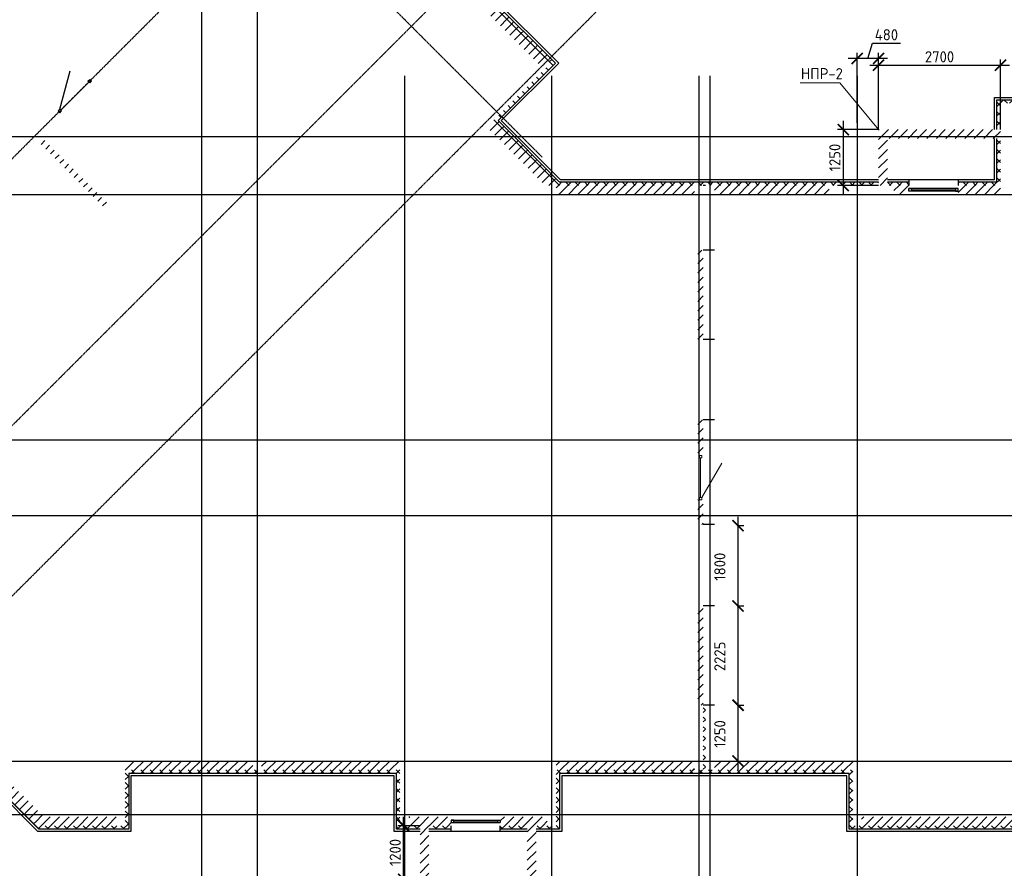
# Model space of a CAD drawing. Header units: millimetres. Extents: x 130535 to 3472113, y -52734 to 121434.
# Tile 4 of 100: x 235554 to 257625, y -42313 to -23294. Entities that reach past the tile are written whole.
import ezdxf

# ---------------------------------------------------------------- set-up
doc = ezdxf.new("R2010")
doc.units = ezdxf.units.MM
doc.linetypes.add('DASHDOT_axis', pattern=[24, 20, -1.5, 1, -1.5])
doc.layers.get('DEFPOINTS').update_dxf_attribs({"color": 1, "lineweight": 0})
for name, color, linetype, lineweight in [('Standard', 7, 'Continuous', 25), ('Двери', 7, 'Continuous', 25), ('Колонны текст', 7, 'Continuous', 0), ('Общий01', 7, 'Continuous', 13), ('Размерная линия_ общее', 7, 'Continuous', 18), ('РАЗМЕРЫ', 1, 'Continuous', 9)]:
    doc.layers.add(name, color=color, linetype=linetype, lineweight=lineweight)
doc.layers.add('Стена_ бетон не несущ.', color=7, linetype='Continuous', lineweight=35, true_color=0xb4b496)
doc.layers.add('Стена_ бетон несущ.', color=7, linetype='Continuous', lineweight=70, true_color=0xb4b496)
doc.styles.add('Century Gothic', font='GOTHIC.TTF')
doc.styles.add('GOST-2.304_Type-B', font='GOST_Common.ttf')
doc.dimstyles.new('СПДС', dxfattribs={"dimscale": 100, "dimtxt": 2.5, "dimasz": 2.5, "dimexe": 1.25, "dimexo": 0, "dimtad": 1, "dimdec": 0, "dimtxsty": 'GOST-2.304_Type-B', "dimblk": 'ARCHTICK', "dimcen": 2.5, "dimdle": 2, "dimadec": 0, "dimazin": 2, "dimtfac": 0.75, "dimtdec": 0, "dimtmove": 1, "dimatfit": 3, "dimfxl": 1, "dimtolj": 1, "dimarcsym": 1})
pattern_1 = [(45, (387224.73, -49905.39), (-106.06602, 106.06602), []), (135, (387224.73, -49905.39), (-106.06602, -106.06602), [])]
pattern_2 = [(45, (387224.73, -49905.4), (-212.13203, 212.13203), []), (45, (387118.66, -49799.32), (-212.13203, 212.13203), [])]

# ---------------------------------------------------------------- blocks, each defined once
blk = doc.blocks.new('_ArchTick')
at = {"color": 0, "linetype": 'ByBlock', "const_width": 0.15}
blk.add_lwpolyline([(-0.5, -0.5), (0.5, 0.5)], dxfattribs=at)
blk = doc.blocks.new('*D157')
at = {"layer": 'DEFPOINTS', "color": 0, "linetype": 'Continuous', "lineweight": 0, "transparency": 16777216}
for p in [(251658, -38659), (251658, -38659), (251658, -39909)]:
    blk.add_point(p, dxfattribs=at)
at = {"layer": 'Размерная линия_ общее', "color": 0, "linetype": 'Continuous', "lineweight": -2, "transparency": 16777216}
for p, q in [((251658, -40109), (251658, -38459)), ((251658, -38659), (251783, -38659)), ((251658, -39909), (251783, -39909))]:
    blk.add_line(p, q, dxfattribs=at)
at = {"layer": 'Размерная линия_ общее', "color": 0, "linetype": 'Continuous', "lineweight": -2, "transparency": 16777216, "xscale": 250, "yscale": 250, "zscale": 250}
for p, rotation in [((251658, -38659), 90), ((251658, -39909), 270)]:
    blk.add_blockref('_ArchTick', p, dxfattribs=dict(at, rotation=rotation))
at = {"layer": 'Размерная линия_ общее', "color": 0, "linetype": 'Continuous', "lineweight": 13, "transparency": 16777216, "insert": (251250, -39303), "char_height": 250, "width": 65.43, "attachment_point": 5, "rotation": 90, "style": 'GOST-2.304_Type-B'}
blk.add_mtext('\\A1;1250', dxfattribs=at)
blk = doc.blocks.new('*D158')
at = {"layer": 'DEFPOINTS', "color": 0, "linetype": 'Continuous', "lineweight": 0, "transparency": 16777216}
for p in [(251658, -36434), (251658, -36434), (251658, -38659)]:
    blk.add_point(p, dxfattribs=at)
at = {"layer": 'Размерная линия_ общее', "color": 0, "linetype": 'Continuous', "lineweight": -2, "transparency": 16777216}
for p, q in [((251658, -38859), (251658, -36234)), ((251658, -36434), (251783, -36434)), ((251658, -38659), (251783, -38659))]:
    blk.add_line(p, q, dxfattribs=at)
at = {"layer": 'Размерная линия_ общее', "color": 0, "linetype": 'Continuous', "lineweight": -2, "transparency": 16777216, "xscale": 250, "yscale": 250, "zscale": 250}
for p, rotation in [((251658, -36434), 90), ((251658, -38659), 270)]:
    blk.add_blockref('_ArchTick', p, dxfattribs=dict(at, rotation=rotation))
at = {"layer": 'Размерная линия_ общее', "color": 0, "linetype": 'Continuous', "lineweight": 13, "transparency": 16777216, "insert": (251250, -37564), "char_height": 250, "width": 65.43, "attachment_point": 5, "rotation": 90, "style": 'GOST-2.304_Type-B'}
blk.add_mtext('\\A1;2225', dxfattribs=at)
blk = doc.blocks.new('*D159')
at = {"layer": 'DEFPOINTS', "color": 0, "linetype": 'Continuous', "lineweight": 0, "transparency": 16777216}
for p in [(251658, -34634), (251658, -34634), (251658, -36434)]:
    blk.add_point(p, dxfattribs=at)
at = {"layer": 'Размерная линия_ общее', "color": 0, "linetype": 'Continuous', "lineweight": -2, "transparency": 16777216}
for p, q in [((251658, -36634), (251658, -34434)), ((251658, -34634), (251783, -34634)), ((251658, -36434), (251783, -36434))]:
    blk.add_line(p, q, dxfattribs=at)
at = {"layer": 'Размерная линия_ общее', "color": 0, "linetype": 'Continuous', "lineweight": -2, "transparency": 16777216, "xscale": 250, "yscale": 250, "zscale": 250}
for p, rotation in [((251658, -34634), 90), ((251658, -36434), 270)]:
    blk.add_blockref('_ArchTick', p, dxfattribs=dict(at, rotation=rotation))
at = {"layer": 'Размерная линия_ общее', "color": 0, "linetype": 'Continuous', "lineweight": 13, "transparency": 16777216, "insert": (251250, -35553), "char_height": 250, "width": 65.43, "attachment_point": 5, "rotation": 90, "style": 'GOST-2.304_Type-B'}
blk.add_mtext('\\A1;1800', dxfattribs=at)
blk = doc.blocks.new('*D188')
at = {"layer": 'DEFPOINTS', "color": 0, "linetype": 'Continuous', "lineweight": 0, "transparency": 16777216}
for p in [(244159, -41359), (244528, -41359, -350), (244528, -42559, -350)]:
    blk.add_point(p, dxfattribs=at)
at = {"layer": 'РАЗМЕРЫ', "color": 0, "linetype": 'Continuous', "lineweight": -2, "transparency": 16777216}
for p, q in [((244159, -42759), (244159, -41159)), ((244528, -41359), (244034, -41359)), ((244528, -42559), (244034, -42559))]:
    blk.add_line(p, q, dxfattribs=at)
at = {"layer": 'РАЗМЕРЫ', "color": 0, "linetype": 'Continuous', "lineweight": -2, "transparency": 16777216, "xscale": 250, "yscale": 250, "zscale": 250}
for p, rotation in [((244159, -41359), 90), ((244159, -42559), 270)]:
    blk.add_blockref('_ArchTick', p, dxfattribs=dict(at, rotation=rotation))
at = {"layer": 'РАЗМЕРЫ', "color": 0, "linetype": 'Continuous', "lineweight": 0, "transparency": 16777216, "insert": (243972, -41959), "char_height": 250, "attachment_point": 5, "rotation": 90, "style": 'GOST-2.304_Type-B'}
blk.add_mtext('\\A1;1200', dxfattribs=at)
blk = doc.blocks.new('*D206')
at = {"layer": 'DEFPOINTS', "color": 0, "linetype": 'Continuous', "lineweight": 0, "transparency": 16777216}
for p in [(257538, -24314), (254808, -25759), (257538, -25759, -350)]:
    blk.add_point(p, dxfattribs=at)
at = {"layer": 'РАЗМЕРЫ', "color": 0, "linetype": 'Continuous', "lineweight": -2, "transparency": 16777216}
for p, q in [((254808, -25759), (254808, -24189)), ((257538, -25759), (257538, -24189)), ((254608, -24314), (257738, -24314))]:
    blk.add_line(p, q, dxfattribs=at)
at = {"layer": 'РАЗМЕРЫ', "color": 0, "linetype": 'Continuous', "lineweight": -2, "transparency": 16777216, "xscale": 250, "yscale": 250, "zscale": 250, "rotation": 180}
blk.add_blockref('_ArchTick', (254808, -24314), dxfattribs=at)
at = {"layer": 'РАЗМЕРЫ', "color": 0, "linetype": 'Continuous', "lineweight": -2, "transparency": 16777216, "xscale": 250, "yscale": 250, "zscale": 250}
blk.add_blockref('_ArchTick', (257538, -24314), dxfattribs=at)
at = {"layer": 'РАЗМЕРЫ', "color": 0, "linetype": 'Continuous', "lineweight": 0, "transparency": 16777216, "insert": (256173, -24126), "char_height": 250, "attachment_point": 5, "style": 'GOST-2.304_Type-B'}
blk.add_mtext('\\A1;2700', dxfattribs=at)
blk = doc.blocks.new('*D207')
at = {"layer": 'DEFPOINTS', "color": 0, "linetype": 'Continuous', "lineweight": 0, "transparency": 16777216}
for p in [(254328, -24163), (254328, -25608), (254808, -25759)]:
    blk.add_point(p, dxfattribs=at)
at = {"layer": 'РАЗМЕРЫ', "color": 0, "linetype": 'Continuous', "lineweight": -2, "transparency": 16777216}
for p, q in [((254568, -24163), (254671, -23820)), ((254671, -23820), (255296, -23820)), ((254328, -25608), (254328, -24038)), ((254808, -25759), (254808, -24038)), ((255008, -24163), (254128, -24163))]:
    blk.add_line(p, q, dxfattribs=at)
at = {"layer": 'РАЗМЕРЫ', "color": 0, "linetype": 'Continuous', "lineweight": -2, "transparency": 16777216, "xscale": 250, "yscale": 250, "zscale": 250, "rotation": 180}
blk.add_blockref('_ArchTick', (254328, -24163), dxfattribs=at)
at = {"layer": 'РАЗМЕРЫ', "color": 0, "linetype": 'Continuous', "lineweight": -2, "transparency": 16777216, "xscale": 250, "yscale": 250, "zscale": 250}
blk.add_blockref('_ArchTick', (254808, -24163), dxfattribs=at)
at = {"layer": 'РАЗМЕРЫ', "color": 0, "linetype": 'Continuous', "lineweight": 0, "transparency": 16777216, "insert": (254983, -23632), "char_height": 250, "attachment_point": 5, "style": 'GOST-2.304_Type-B'}
blk.add_mtext('\\A1;480', dxfattribs=at)
blk = doc.blocks.new('*D208')
at = {"layer": 'DEFPOINTS', "color": 0, "linetype": 'Continuous', "lineweight": 0, "transparency": 16777216}
for p in [(254808, -25759), (254014, -27009), (254808, -27009, -350)]:
    blk.add_point(p, dxfattribs=at)
at = {"layer": 'РАЗМЕРЫ', "color": 0, "linetype": 'Continuous', "lineweight": -2, "transparency": 16777216}
for p, q in [((254014, -25559), (254014, -27209)), ((254808, -25759), (253889, -25759)), ((254808, -27009), (253889, -27009))]:
    blk.add_line(p, q, dxfattribs=at)
at = {"layer": 'РАЗМЕРЫ', "color": 0, "linetype": 'Continuous', "lineweight": -2, "transparency": 16777216, "xscale": 250, "yscale": 250, "zscale": 250}
for p, rotation in [((254014, -25759), 90), ((254014, -27009), 270)]:
    blk.add_blockref('_ArchTick', p, dxfattribs=dict(at, rotation=rotation))
at = {"layer": 'РАЗМЕРЫ', "color": 0, "linetype": 'Continuous', "lineweight": 0, "transparency": 16777216, "insert": (253827, -26384), "char_height": 250, "attachment_point": 5, "rotation": 90, "style": 'GOST-2.304_Type-B'}
blk.add_mtext('\\A1;1250', dxfattribs=at)

msp = doc.modelspace()

# ---------------------------------------------------------------- hatches: boundary and pattern name
at = {"layer": 'Общий01', "linetype": 'Continuous', "lineweight": 13, "transparency": 33554687}
h = msp.add_hatch(dxfattribs=at)
h.set_pattern_fill('__________6', scale=100, style=0, pattern_type=2)
h.set_pattern_definition(pattern_1)
h.paths.add_polyline_path([(247389.2, -24334), (247445.8, -24390.6), (247566, -24270.4), (242425, -19129.4), (241138, -20416.3), (239907.8, -19186), (239907.8, -17808.5), (239827.8, -17808.5), (239827.8, -19219.2), (241138, -20529.4), (242425, -19242.5), (247452.8, -24270.4)], flags=0)
h = msp.add_hatch(dxfattribs=at)
h.set_pattern_fill('__________6', scale=100, style=0, pattern_type=2)
h.set_pattern_definition(pattern_1)
h.paths.add_polyline_path([(247650.3, -26928.5), (246279, -25557.3), (247566, -24270.4), (247445.8, -24150.1), (247389.2, -24206.7), (247452.8, -24270.4), (246165.9, -25557.3), (247617.1, -27008.5), (254807.8, -27008.5), (254807.8, -26928.5)], flags=0)
h = msp.add_hatch(dxfattribs=at)
h.set_pattern_fill('__________6', scale=100, style=0, pattern_type=2)
h.set_pattern_definition(pattern_1)
h.paths.add_polyline_path([(265557.8, -25278.5), (265637.8, -25278.5), (265637.8, -25088.5), (257457.8, -25088.5), (257457.8, -25758.5), (257537.8, -25758.5), (257537.8, -25168.5), (265557.8, -25168.5)], flags=0)
h = msp.add_hatch(dxfattribs=at)
h.set_pattern_fill('__________6', scale=100, style=0, pattern_type=2)
h.set_pattern_definition(pattern_1)
h.paths.add_polyline_path([(257457.8, -26928.5), (256587.8, -26928.5), (256587.8, -27008.5), (257537.8, -27008.5), (257537.8, -25958.5), (257457.8, -25958.5)], flags=0)
h = msp.add_hatch(dxfattribs=at)
h.set_pattern_fill('__________6', scale=100, style=0, pattern_type=2)
h.set_pattern_definition(pattern_1)
h.paths.add_polyline_path([(255487.8, -27008.5), (255487.8, -26928.5), (255007.8, -26928.5), (255007.8, -27008.5)], flags=0)
h = msp.add_hatch(dxfattribs=at)
h.set_pattern_fill('__________6', scale=100, style=0, pattern_type=2)
h.set_pattern_definition(pattern_1)
h.paths.add_polyline_path([(235983.2, -41438.5), (237997.8, -41438.5), (237997.8, -40188.5), (243997.8, -40188.5), (243997.8, -41438.5), (244527.8, -41438.5), (244527.8, -41358.5), (244077.8, -41358.5), (244077.8, -40108.5), (237917.8, -40108.5), (237917.8, -41358.5), (236016.4, -41358.5), (233197.6, -38539.8), (233141, -38596.3)], flags=0)
h = msp.add_hatch(dxfattribs=at)
h.set_pattern_fill('__________6', scale=100, style=0, pattern_type=2)
h.set_pattern_definition(pattern_1)
h.paths.add_polyline_path([(247657.8, -41438.5), (247657.8, -40188.5), (254147.8, -40188.5), (254147.8, -41438.5), (258427.8, -41438.5), (258427.8, -40188.5), (264667.8, -40188.5), (264667.8, -41438.5), (265507.8, -41438.5), (265507.8, -41358.5), (264747.8, -41358.5), (264747.8, -40108.5), (258347.8, -40108.5), (258347.8, -41358.5), (254227.8, -41358.5), (254227.8, -40108.5), (250927.8, -40108.5), (250927.8, -38658.5), (250877.8, -38658.5), (250877.8, -40108.5), (247577.8, -40108.5), (247577.8, -41358.5), (247127.8, -41358.5), (247127.8, -41438.5)], flags=0)
h = msp.add_hatch(dxfattribs=at)
h.set_pattern_fill('__________6', scale=100, style=0, pattern_type=2)
h.set_pattern_definition(pattern_1)
h.paths.add_polyline_path([(245227.8, -41438.5), (245227.8, -41358.5), (244727.8, -41358.5), (244727.8, -41438.5)], flags=0)
h = msp.add_hatch(dxfattribs=at)
h.set_pattern_fill('__________6', scale=100, style=0, pattern_type=2)
h.set_pattern_definition(pattern_1)
h.paths.add_polyline_path([(246327.8, -41358.5), (246327.8, -41438.5), (246927.8, -41438.5), (246927.8, -41358.5)], flags=0)
at = {"layer": 'Стена_ бетон не несущ.', "linetype": 'Continuous', "lineweight": 35, "transparency": 33554687}
h = msp.add_hatch(dxfattribs=at)
h.set_pattern_fill('__________301', scale=100, style=0, pattern_type=2)
h.set_pattern_definition(pattern_2)
h.paths.add_polyline_path([(235933.7, -25988.3), (237468.2, -27522.8), (237553.1, -27437.9), (236018.6, -25903.4)], flags=0)
h = msp.add_hatch(dxfattribs=at)
h.set_pattern_fill('__________301', scale=100, style=0, pattern_type=2)
h.set_pattern_definition(pattern_2)
h.paths.add_polyline_path([(250877.8, -30463.5), (250877.8, -28458.5), (250757.8, -28458.5), (250757.8, -30463.5)], flags=0)
h = msp.add_hatch(dxfattribs=at)
h.set_pattern_fill('__________301', scale=100, style=0, pattern_type=2)
h.set_pattern_definition(pattern_2)
h.paths.add_polyline_path([(250877.8, -33058.5), (250877.8, -32263.5), (250757.8, -32263.5), (250757.8, -33058.5)], flags=0)
h = msp.add_hatch(dxfattribs=at)
h.set_pattern_fill('__________301', scale=100, style=0, pattern_type=2)
h.set_pattern_definition(pattern_2)
h.paths.add_polyline_path([(250877.8, -34058.5), (250757.8, -34058.5), (250757.8, -34608.5), (250877.8, -34608.5)], flags=0)
h = msp.add_hatch(dxfattribs=at)
h.set_pattern_fill('__________301', scale=100, style=0, pattern_type=2)
h.set_pattern_definition(pattern_2)
h.paths.add_polyline_path([(250877.8, -38658.5), (250877.8, -36433.5), (250757.8, -36433.5), (250757.8, -38658.5)], flags=0)
at = {"layer": 'Стена_ бетон несущ.', "linetype": 'Continuous', "lineweight": 35, "transparency": 33554687}
h = msp.add_hatch(dxfattribs=at)
h.set_pattern_fill('__________5', scale=100, style=0, pattern_type=2)
h.set_pattern_definition(pattern_2)
h.paths.add_polyline_path([(245401.9, -22502.3), (247184.1, -24284.5), (247325.6, -24143.1), (245543.4, -22360.9)], flags=0)
h = msp.add_hatch(dxfattribs=at)
h.set_pattern_fill('__________5', scale=100, style=0, pattern_type=2)
h.set_pattern_definition(pattern_2)
h.paths.add_polyline_path([(247617.1, -27008.5), (246165.9, -25557.3), (246024.5, -25698.7), (247334.3, -27008.5)], flags=0)
h = msp.add_hatch(dxfattribs=at)
h.set_pattern_fill('__________5', scale=100, style=0, pattern_type=2)
h.set_pattern_definition(pattern_2)
h.paths.add_polyline_path([(255007.8, -27008.5), (255007.8, -25758.5), (254807.8, -25758.5), (254807.8, -27008.5)], flags=0)
h = msp.add_hatch(dxfattribs=at)
h.set_pattern_fill('__________5', scale=100, style=0, pattern_type=2)
h.set_pattern_definition(pattern_2)
h.paths.add_polyline_path([(255007.8, -25958.5), (257537.8, -25958.5), (257537.8, -25758.5), (255007.8, -25758.5)], flags=0)
h = msp.add_hatch(dxfattribs=at)
h.set_pattern_fill('__________5', scale=100, style=0, pattern_type=2)
h.set_pattern_definition(pattern_2)
h.paths.add_polyline_path([(247577.8, -27208.5), (250677.8, -27208.5), (250677.8, -27008.5), (247577.8, -27008.5)], flags=0)
h = msp.add_hatch(dxfattribs=at)
h.set_pattern_fill('__________5', scale=100, style=0, pattern_type=2)
h.set_pattern_definition(pattern_2)
h.paths.add_polyline_path([(251127.8, -27208.5), (253697.8, -27208.5), (253697.8, -27008.5), (251127.8, -27008.5)], flags=0)
h = msp.add_hatch(dxfattribs=at)
h.set_pattern_fill('__________5', scale=100, style=0, pattern_type=2)
h.set_pattern_definition(pattern_2)
h.paths.add_polyline_path([(255487.8, -27208.5), (255487.8, -27008.5), (255147.8, -27008.5), (255147.8, -27208.5)], flags=0)
h = msp.add_hatch(dxfattribs=at)
h.set_pattern_fill('__________5', scale=100, style=0, pattern_type=2)
h.set_pattern_definition(pattern_2)
h.paths.add_polyline_path([(256587.8, -27208.5), (257537.8, -27208.5), (257537.8, -27008.5), (256587.8, -27008.5)], flags=0)
h = msp.add_hatch(dxfattribs=at)
h.set_pattern_fill('__________5', scale=100, style=0, pattern_type=2)
h.set_pattern_definition(pattern_2)
h.paths.add_polyline_path([(236099.2, -41158.5), (233339, -38398.3), (233197.6, -38539.8), (236016.4, -41358.5)], flags=0)
h = msp.add_hatch(dxfattribs=at)
h.set_pattern_fill('__________5', scale=100, style=0, pattern_type=2)
h.set_pattern_definition(pattern_2)
h.paths.add_polyline_path([(240777.8, -39908.5), (237917.8, -39908.5), (237917.8, -40108.5), (240777.8, -40108.5)], flags=0)
h = msp.add_hatch(dxfattribs=at)
h.set_pattern_fill('__________5', scale=100, style=0, pattern_type=2)
h.set_pattern_definition(pattern_2)
h.paths.add_polyline_path([(244077.8, -39908.5), (240977.8, -39908.5), (240977.8, -40108.5), (244077.8, -40108.5)], flags=0)
h = msp.add_hatch(dxfattribs=at)
h.set_pattern_fill('__________5', scale=100, style=0, pattern_type=2)
h.set_pattern_definition(pattern_2)
h.paths.add_polyline_path([(250677.8, -39908.5), (247577.8, -39908.5), (247577.8, -40108.5), (250677.8, -40108.5)], flags=0)
at = {"layer": 'Стена_ бетон несущ.', "linetype": 'Continuous', "lineweight": 18, "transparency": 33554687}
h = msp.add_hatch(dxfattribs=at)
h.set_pattern_fill('__________5', scale=100, style=0, pattern_type=2)
h.set_pattern_definition(pattern_2)
h.paths.add_polyline_path([(254227.8, -39908.5), (251127.8, -39908.5), (251127.8, -40108.5), (254227.8, -40108.5)], flags=0)
at = {"layer": 'Стена_ бетон несущ.', "linetype": 'Continuous', "lineweight": 35, "transparency": 33554687}
h = msp.add_hatch(dxfattribs=at)
h.set_pattern_fill('__________5', scale=100, style=0, pattern_type=2)
h.set_pattern_definition(pattern_2)
h.paths.add_polyline_path([(237717.8, -41158.5), (236099.2, -41158.5), (236016.4, -41358.5), (237717.8, -41358.5)], flags=0)
h = msp.add_hatch(dxfattribs=at)
h.set_pattern_fill('__________5', scale=100, style=0, pattern_type=2)
h.set_pattern_definition(pattern_2)
h.paths.add_polyline_path([(245227.8, -41358.5), (245227.8, -41158.5), (244277.8, -41158.5), (244277.8, -41358.5)], flags=0)
h = msp.add_hatch(dxfattribs=at)
h.set_pattern_fill('__________5', scale=100, style=0, pattern_type=2)
h.set_pattern_definition(pattern_2)
h.paths.add_polyline_path([(247377.8, -41158.5), (246327.8, -41158.5), (246327.8, -41358.5), (247377.8, -41358.5)], flags=0)
h = msp.add_hatch(dxfattribs=at)
h.set_pattern_fill('__________5', scale=100, style=0, pattern_type=2)
h.set_pattern_definition(pattern_2)
h.paths.add_polyline_path([(254427.8, -41358.5), (258147.8, -41358.5), (258147.8, -41158.5), (254427.8, -41158.5)], flags=0)
h = msp.add_hatch(dxfattribs=at)
h.set_pattern_fill('__________5', scale=100, style=0, pattern_type=2)
h.set_pattern_definition(pattern_2)
h.paths.add_polyline_path([(244527.8, -41358.5), (244527.8, -42558.5), (244727.8, -42558.5), (244727.8, -41358.5)], flags=0)
h = msp.add_hatch(dxfattribs=at)
h.set_pattern_fill('__________5', scale=100, style=0, pattern_type=2)
h.set_pattern_definition(pattern_2)
h.paths.add_polyline_path([(247127.8, -42558.5), (247127.8, -41358.5), (246927.8, -41358.5), (246927.8, -42558.5)], flags=0)

# ---------------------------------------------------------------- linework, layer by layer
at = {"color": 7, "linetype": 'DASHDOT_axis'}
for p, q in [((239627.8, 5808.8), (239627.8, -45070.9)), ((240877.8, 5808.8), (240877.8, -45070.9)), ((251393.5, -10401.2), (224427.8, -37366.9)), ((254384.6, -13392.3), (227418.9, -40358)), ((256294.1, -15301.8), (229328.4, -42267.5)), ((236201.3, -15309.9), (247266.5, -26375.1)), ((244177.8, -24555.5), (244177.8, -45070.9)), ((247477.8, -24555.5), (247477.8, -45070.9)), ((250777.8, -24555.5), (250777.8, -45070.9)), ((251027.8, -24555.5), (251027.8, -45070.9)), ((254327.8, -24555.5), (254327.8, -45070.9)), ((217262.6, -25908.5), (295644.3, -25908.5)), ((217262.6, -27208.5), (295644.3, -27208.5)), ((217262.6, -32708.5), (295644.3, -32708.5)), ((217262.6, -34408.5), (295644.3, -34408.5)), ((217262.6, -39908.5), (295644.3, -39908.5)), ((217262.6, -41108.5), (295644.3, -41108.5))]:
    msp.add_line(p, q, dxfattribs=at)
at = {"layer": 'Standard', "color": 7, "linetype": 'Continuous', "lineweight": 13, "transparency": 33554687}
for p, q in [((237123.1, -24632.1), (237083.5, -24671.7)), ((237083.5, -24671.7), (237123.1, -24711.3)), ((237162.7, -24671.7), (237123.1, -24632.1)), ((237123.1, -24711.3), (237162.7, -24671.7)), ((236455.6, -25299.6), (236416, -25339.2)), ((236416, -25339.2), (236455.6, -25378.8)), ((236495.2, -25339.2), (236455.6, -25299.6)), ((236455.6, -25378.8), (236495.2, -25339.2)), ((250789.8, -33114.5), (250789.8, -33058.5)), ((250789.8, -33058.5), (250845.8, -33058.5)), ((250845.8, -33058.5), (250845.8, -33114.5)), ((250845.8, -33114.5), (250789.8, -33114.5)), ((250789.8, -34058.5), (250789.8, -34002.5)), ((250789.8, -34002.5), (250845.8, -34002.5)), ((250845.8, -34058.5), (250789.8, -34058.5)), ((250845.8, -34002.5), (250845.8, -34058.5))]:
    msp.add_line(p, q, dxfattribs=at)
at = {"layer": 'Standard', "color": 7, "linetype": 'Continuous', "lineweight": 25, "transparency": 33554687}
for p, q in [((255487.8, -27080.5), (255543.8, -27080.5)), ((255487.8, -27136.5), (255487.8, -27080.5)), ((256587.8, -27080.5), (255487.8, -27080.5)), ((255543.8, -27136.5), (255487.8, -27136.5)), ((256587.8, -27136.5), (255487.8, -27136.5)), ((255543.8, -27080.5), (255543.8, -27136.5)), ((256587.8, -27080.5), (256531.8, -27080.5)), ((256531.8, -27080.5), (256531.8, -27136.5)), ((256531.8, -27136.5), (256587.8, -27136.5)), ((256587.8, -27136.5), (256587.8, -27080.5)), ((245283.8, -41230.5), (245227.8, -41230.5)), ((245227.8, -41230.5), (245227.8, -41286.5)), ((245227.8, -41230.5), (246327.8, -41230.5)), ((245283.8, -41286.5), (245283.8, -41230.5)), ((246271.8, -41286.5), (246271.8, -41230.5)), ((246271.8, -41230.5), (246327.8, -41230.5)), ((246327.8, -41230.5), (246327.8, -41286.5)), ((245227.8, -41286.5), (245283.8, -41286.5)), ((245227.8, -41286.5), (246327.8, -41286.5)), ((246327.8, -41286.5), (246271.8, -41286.5))]:
    msp.add_line(p, q, dxfattribs=at)
at = {"layer": 'Standard', "color": 7, "linetype": 'Continuous', "lineweight": 13, "transparency": 33554687}
for points in [[(236475.4, -25319.4, -3699), (236475.4, -25319.4, -1656), (237103.3, -24691.5, -1656), (237103.3, -24691.5, -3699)], [(255543.8, -27108.5, -1794), (255543.8, -27108.5, -606), (256531.8, -27108.5, -606), (256531.8, -27108.5, -1794)], [(250817.8, -33114.5, -1656), (250817.8, -33114.5, -3699), (250817.8, -34002.5, -3699), (250817.8, -34002.5, -1656)], [(246271.8, -41258.5, -1794), (246271.8, -41258.5, -606), (245283.8, -41258.5, -606), (245283.8, -41258.5, -1794)]]:
    msp.add_3dface(points, dxfattribs=at)
at = {"layer": 'Колонны текст', "color": 7, "linetype": 'Continuous', "lineweight": 0}
msp.add_lwpolyline([(254807.8, -25758.5), (253935.6, -24708.6), (253052.1, -24708.6)], dxfattribs=at)
at = {"layer": 'Общий01', "color": 7, "linetype": 'Continuous', "lineweight": 25, "transparency": 33554687}
for p, q in [((242425, -19058.6), (247636.7, -24270.4)), ((242425, -19129.4), (247566, -24270.4)), ((247566, -24270.4), (246279, -25557.3)), ((247636.7, -24270.4), (246349.8, -25557.3)), ((257407.8, -25038.5), (265687.8, -25038.5)), ((257407.8, -25758.5), (257407.8, -25038.5)), ((257457.8, -25088.5), (265637.8, -25088.5)), ((257457.8, -25758.5), (257457.8, -25088.5)), ((246279, -25557.3), (247650.3, -26928.5)), ((246349.8, -25557.3), (247671, -26878.5)), ((257407.8, -26878.5), (257407.8, -25958.5)), ((257457.8, -26928.5), (257457.8, -25958.5)), ((247671, -26878.5), (254807.8, -26878.5)), ((255007.8, -26878.5), (257407.8, -26878.5)), ((255487.8, -26878.5), (255487.8, -27008.5)), ((256587.8, -26878.5), (256587.8, -27008.5)), ((247650.3, -26928.5), (254807.8, -26928.5)), ((250927.8, -27008.5), (250877.8, -27008.5)), ((255007.8, -26928.5), (255487.8, -26928.5)), ((256587.8, -26928.5), (257457.8, -26928.5)), ((251127.8, -28458.5), (250877.8, -28458.5)), ((251127.8, -30463.5), (250877.8, -30463.5)), ((251127.8, -32263.5), (250877.8, -32263.5)), ((251127.8, -34608.5), (250877.8, -34608.5)), ((251127.8, -36433.5), (250877.8, -36433.5)), ((235983.2, -41438.5), (233141, -38596.3)), ((235962.5, -41488.5), (233105.7, -38631.7)), ((251127.8, -38658.5), (250877.8, -38658.5)), ((243997.8, -40188.5), (237997.8, -40188.5)), ((237997.8, -40188.5), (237997.8, -41438.5)), ((243947.8, -40238.5), (238047.8, -40238.5)), ((238047.8, -40238.5), (238047.8, -41488.5)), ((243947.8, -41488.5), (243947.8, -40238.5)), ((243997.8, -41438.5), (243997.8, -40188.5)), ((254147.8, -40188.5), (247657.8, -40188.5)), ((247657.8, -40188.5), (247657.8, -41438.5)), ((254097.8, -40238.5), (247707.8, -40238.5)), ((247707.8, -40238.5), (247707.8, -41488.5)), ((254097.8, -41488.5), (254097.8, -40238.5)), ((254147.8, -41438.5), (254147.8, -40188.5)), ((238047.8, -41488.5), (235962.5, -41488.5)), ((237997.8, -41438.5), (235983.2, -41438.5)), ((244527.8, -41488.5), (243947.8, -41488.5)), ((244527.8, -41438.5), (243997.8, -41438.5)), ((245227.8, -41438.5), (244727.8, -41438.5)), ((246927.8, -41488.5), (244727.8, -41488.5)), ((245227.8, -41488.5), (245227.8, -41358.5)), ((246327.8, -41488.5), (246327.8, -41358.5)), ((246927.8, -41438.5), (246327.8, -41438.5)), ((247657.8, -41438.5), (247127.8, -41438.5)), ((247707.8, -41488.5), (247127.8, -41488.5)), ((258477.8, -41488.5), (254097.8, -41488.5)), ((258427.8, -41438.5), (254147.8, -41438.5))]:
    msp.add_line(p, q, dxfattribs=at)
at = {"layer": 'Стена_ бетон не несущ.', "color": 7, "linetype": 'Continuous', "lineweight": 13, "transparency": 33554687}
msp.add_line((250845.8, -34002.5), (251289.8, -33233.5), dxfattribs=at)
at = {"layer": 'Стена_ бетон несущ.', "color": 7, "linetype": 'Continuous', "lineweight": 25, "transparency": 33554687}
msp.add_line((236455.6, -25299.6), (236685.4, -24441.8), dxfattribs=at)

# ---------------------------------------------------------------- texts
at = {"layer": 'Двери', "color": 7, "linetype": 'Continuous', "lineweight": 13, "transparency": 33554687, "char_height": 250, "width": 796.667, "attachment_point": 5, "style": 'Century Gothic'}
for insert in [(256232.8, -27485.6), (245809.4, -40822)]:
    msp.add_mtext('\\A1;{\\fCentury Gothic|i0|b1;\\H0.250000;\\W0.800000;\\c3254825728;ОП-1}\\P', dxfattribs=dict(at, insert=insert))
at = {"layer": 'Колонны текст', "color": 7, "linetype": 'Continuous', "lineweight": 0, "insert": (253063.5, -24378.6), "char_height": 250, "attachment_point": 1, "style": 'GOST-2.304_Type-B'}
msp.add_mtext_dynamic_manual_height_columns('НПР-2', width=725.06, gutter_width=12.5, heights=[0], dxfattribs=at)

# ---------------------------------------------------------------- dimensions: what is measured, and where the dimension line sits
at = {"layer": 'Размерная линия_ общее', "color": 7, "linetype": 'Continuous', "lineweight": 13, "transparency": 33554687}
for base, p1, p2, picture, middle in [((251658.1, -34633.5), (251658.1, -36433.5), (251658.1, -34633.5), '*D159', (251437.8, -35553.3)), ((251658.1, -36433.5), (251658.1, -38658.5), (251658.1, -36433.5), '*D158', (251437.8, -37564.4)), ((251658.1, -38658.5), (251658.1, -39908.5), (251658.1, -38658.5), '*D157', (251437.8, -39303.3))]:
    dim = msp.add_linear_dim(base=base, p1=p1, p2=p2, angle=90, dimstyle='СПДС', override={"dimtxt": 2.5, "dimgap": 0.625}, dxfattribs=at)
    dim.commit()
    dim.dimension.update_dxf_attribs({"geometry": picture, "text_midpoint": middle, "dimtype": 160})
at = {"layer": 'РАЗМЕРЫ', "color": 7, "linetype": 'Continuous', "lineweight": 0}
dim = msp.add_linear_dim(base=(254327.8, -24163.3), p1=(254807.8, -25758.5), p2=(254327.8, -25608), dimstyle='СПДС', dxfattribs=at)
dim.commit()
dim.dimension.update_dxf_attribs({"geometry": '*D207', "text_midpoint": (254733.4, -23632.1)})
dim = msp.add_linear_dim(base=(257537.8, -24313.9), p1=(254807.8, -25758.5), p2=(257537.8, -25758.5, -350), text='2700', dimstyle='СПДС', dxfattribs=at)
dim.commit()
dim.dimension.update_dxf_attribs({"geometry": '*D206', "text_midpoint": (256172.8, -24126.4)})
dim = msp.add_linear_dim(base=(254014.1, -27008.5), p1=(254807.8, -25758.5), p2=(254807.8, -27008.5, -350), angle=90, dimstyle='СПДС', dxfattribs=at)
dim.commit()
dim.dimension.update_dxf_attribs({"geometry": '*D208', "text_midpoint": (253826.6, -26383.5)})
dim = msp.add_linear_dim(base=(244159.5, -41358.5), p1=(244527.8, -42558.5, -350), p2=(244527.8, -41358.5, -350), angle=90, dimstyle='СПДС', override={"dimtxt": 2.5, "dimgap": 0.625}, dxfattribs=at)
dim.commit()
dim.dimension.update_dxf_attribs({"geometry": '*D188', "text_midpoint": (243972, -41958.5)})

doc.saveas('drawing.dxf')
